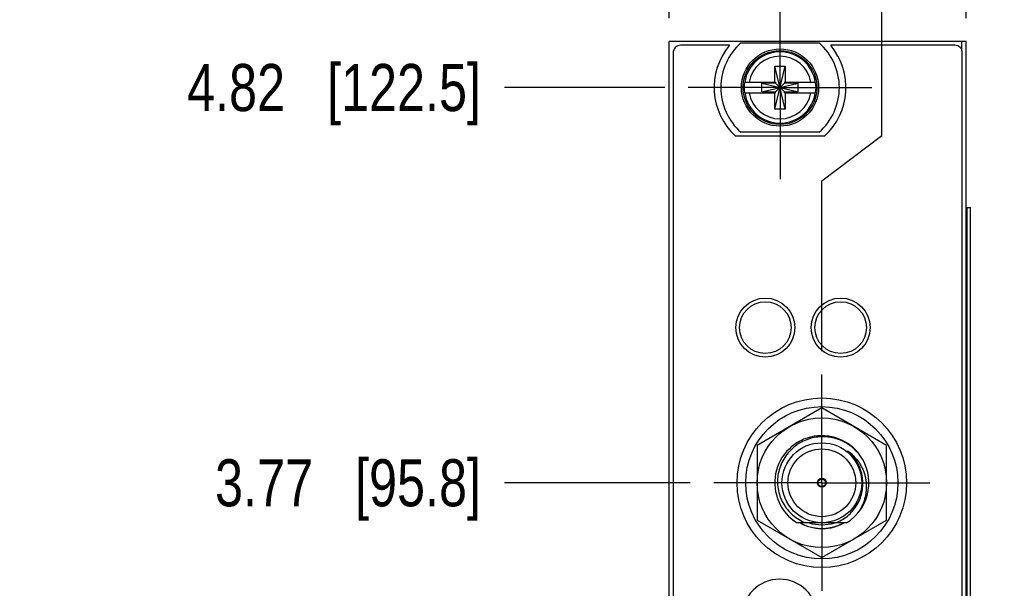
# Model space of a CAD drawing. Header units: inches. Extents: x 0.2 to 16.8, y 0.2 to 10.8.
# Tile 7 of 26: x 2.7 to 5.3, y 6.9 to 8.4. Entities that reach past the tile are written whole.
import ezdxf

# ---------------------------------------------------------------- set-up
doc = ezdxf.new("R2010")
doc.units = ezdxf.units.IN
doc.header["$LTSCALE"] = 0.935
doc.header["$MEASUREMENT"] = 0
doc.linetypes.add('CENTER', pattern=[0.6, 0.375, -0.075, 0.075, -0.075])
doc.layers.get('0').update_dxf_attribs({"linetype": 'CONTINUOUS'})
for name, color, linetype in [('02___PRT_ALL_AXES', 7, 'CONTINUOUS'), ('DEFAULT_1', 7, 'CENTER'), ('DIMENSIONS', 7, 'CONTINUOUS')]:
    doc.layers.add(name, color=color, linetype=linetype)
doc.styles.get("Standard").update_dxf_attribs({"font": 'txt', "width": 0.8})
doc.dimstyles.new('DIMSTYLE_1', dxfattribs={"dimtxt": 0.125, "dimasz": 0.18, "dimexe": 0.125, "dimexo": 0.0625, "dimgap": 0.09, "dimtad": 0, "dimtih": 1, "dimtoh": 1, "dimzin": 4, "dimdsep": 46, "dimtxsty": 'STANDARD', "dimblk": '_FILLED', "dimblk1": '_FILLED', "dimblk2": '_FILLED', "dimcen": 0.09, "dimadec": 0, "dimazin": 0, "dimtp": 0.005, "dimtm": 0.005, "dimtfac": 1, "dimtofl": 0, "dimtmove": 0, "dimatfit": 3, "dimldrblk": '_FILLED', "dimfxl": 1, "dimtolj": 1, "dimtzin": 4, "dimarcsym": 0})

# ---------------------------------------------------------------- blocks, each defined once
blk = doc.blocks.new('*D6')
at = {"layer": 'DIMENSIONS', "color": 2, "linetype": 'CONTINUOUS'}
blk.add_line((4.4507, 7.1897), (3.9577, 7.1897), dxfattribs=at)
at = {"layer": 'DIMENSIONS', "color": 2, "linetype": 'CONTINUOUS', "insert": (3.8952, 7.2522), "char_height": 0.125, "width": 1.125, "attachment_point": 3, "line_spacing_factor": 0.9}
blk.add_mtext('3.77{\\Ftxt.shx;\\W1.000000;\\H0.125000; }[95.8]', dxfattribs=at)
blk = doc.blocks.new('_FILLED')
at = {"color": 0, "linetype": 'BYBLOCK'}
blk.add_solid([(0, 0), (-1, 0.174), (-1, -0.174)], dxfattribs=at)
blk = doc.blocks.new('*D9')
at = {"layer": 'DIMENSIONS', "color": 2, "linetype": 'CONTINUOUS'}
blk.add_line((4.3832, 8.2387), (3.9577, 8.2387), dxfattribs=at)
at = {"layer": 'DIMENSIONS', "color": 2, "linetype": 'CONTINUOUS', "insert": (3.8952, 8.3012), "char_height": 0.125, "width": 1.225, "attachment_point": 3, "line_spacing_factor": 0.9}
blk.add_mtext('4.82{\\Ftxt.shx;\\W1.000000;\\H0.125000; }[122.5]', dxfattribs=at)
blk = doc.blocks.new('*D12')
at = {"layer": 'DIMENSIONS', "color": 2, "linetype": 'CONTINUOUS'}
for p, q in [((4.9592, 8.1117), (4.9592, 8.7982)), ((4.8002, 7.9908), (4.9592, 8.1117)), ((4.8002, 7.5392), (4.8002, 7.9908))]:
    blk.add_line(p, q, dxfattribs=at)
at = {"layer": 'DIMENSIONS', "color": 2, "linetype": 'CONTINUOUS', "insert": (4.8967, 8.8607), "char_height": 0.125, "width": 0.925, "attachment_point": 1, "rotation": 90, "line_spacing_factor": 0.9}
blk.add_mtext('.11{\\Ftxt.shx;\\W1.000000;\\H0.125000; }[2.8]', dxfattribs=at)
blk = doc.blocks.new('*D14')
at = {"layer": 'DIMENSIONS', "color": 2, "linetype": 'CONTINUOUS'}
blk.add_line((5.1832, 8.4232), (5.1832, 8.7982), dxfattribs=at)
at = {"layer": 'DIMENSIONS', "color": 2, "linetype": 'CONTINUOUS', "insert": (5.1207, 8.8607), "char_height": 0.125, "width": 1.025, "attachment_point": 1, "rotation": 90, "line_spacing_factor": 0.9}
blk.add_mtext('.49{\\Ftxt.shx;\\W1.000000;\\H0.125000; }[12.5]', dxfattribs=at)
blk = doc.blocks.new('*D15')
at = {"layer": 'DIMENSIONS', "color": 2, "linetype": 'CONTINUOUS'}
blk.add_line((4.3952, 8.4232), (4.3952, 8.7982), dxfattribs=at)
at = {"layer": 'DIMENSIONS', "color": 2, "linetype": 'CONTINUOUS', "insert": (4.3327, 8.8607), "char_height": 0.125, "width": 1.025, "attachment_point": 1, "rotation": 90, "line_spacing_factor": 0.9}
blk.add_mtext('-.29{\\Ftxt.shx;\\W1.000000;\\H0.125000; }[7.5]', dxfattribs=at)

msp = doc.modelspace()

# ---------------------------------------------------------------- linework, layer by layer
at = {"color": 7, "linetype": 'CONTINUOUS'}
for p, q in [((4.3952, 3.2228), (4.3952, 8.3607)), ((5.1832, 8.3607), (4.3952, 8.3607)), ((4.5547, 8.3507), (4.4252, 8.3507)), ((4.5854, 8.3572), (4.7929, 8.3572)), ((5.1532, 8.3507), (4.8237, 8.3507)), ((5.1832, 3.2228), (5.1832, 8.3607)), ((4.4052, 8.3307), (4.4052, 4.2607)), ((5.1732, 4.2607), (5.1732, 8.3307)), ((4.6754, 8.1817), (4.703, 8.2958)), ((4.6754, 8.2525), (4.6754, 8.2958)), ((4.703, 8.1817), (4.6754, 8.2958)), ((4.6754, 8.2958), (4.703, 8.2958)), ((4.703, 8.2958), (4.703, 8.2525)), ((4.5945, 8.2525), (4.6775, 8.2525)), ((4.6407, 8.227), (4.6407, 8.2505)), ((4.6407, 8.227), (4.7377, 8.2505)), ((4.6775, 8.2505), (4.6407, 8.2505)), ((4.6407, 8.2505), (4.7377, 8.227)), ((4.6775, 8.2525), (4.6775, 8.2505)), ((4.6775, 8.227), (4.7009, 8.2505)), ((4.7009, 8.227), (4.6775, 8.2505)), ((4.7009, 8.2525), (4.7009, 8.2505)), ((4.7009, 8.2525), (4.7838, 8.2525)), ((4.7377, 8.2505), (4.7009, 8.2505)), ((4.7377, 8.227), (4.7377, 8.2505)), ((4.5945, 8.225), (4.6775, 8.225)), ((4.6407, 8.227), (4.6775, 8.227)), ((4.6754, 8.1817), (4.6754, 8.225)), ((4.6775, 8.225), (4.6775, 8.227)), ((4.7009, 8.225), (4.7009, 8.227)), ((4.7009, 8.227), (4.7377, 8.227)), ((4.7009, 8.225), (4.7838, 8.225)), ((4.703, 8.225), (4.703, 8.1817)), ((4.703, 8.1817), (4.6754, 8.1817)), ((4.8074, 8.1097), (4.5709, 8.1097)), ((4.7929, 8.1202), (4.5854, 8.1202)), ((5.1832, 7.9207), (5.1949, 7.9207)), ((5.1949, 3.9207), (5.1949, 7.9207)), ((4.8002, 7.3883), (4.6282, 7.289)), ((4.9722, 7.289), (4.8002, 7.3883)), ((4.6282, 7.289), (4.6282, 7.0904)), ((4.9722, 7.0904), (4.9722, 7.289)), ((4.9083, 7.2525), (4.9081, 7.2527)), ((4.9084, 7.2522), (4.9083, 7.2525)), ((4.9085, 7.2521), (4.9084, 7.2522)), ((4.6282, 7.0904), (4.8002, 6.9911)), ((4.8002, 6.9911), (4.9722, 7.0904)), ((4.8659, 7.0834), (4.7345, 7.0834))]:
    msp.add_line(p, q, dxfattribs=at)
at = {"color": 9, "linetype": 'CONTINUOUS'}
for p, q in [((5.1712, 8.3607), (5.1712, 8.3382)), ((5.1861, 3.9207), (5.1861, 7.9207)), ((5.1947, 3.9207), (5.1947, 7.9207))]:
    msp.add_line(p, q, dxfattribs=at)
at = {"color": 7, "linetype": 'CONTINUOUS'}
for centre, radius in [((4.6892, 8.2387), 0.1025), ((4.6892, 8.2387), 0.098), ((4.6502, 7.6015), 0.0785), ((4.6502, 7.6015), 0.0685), ((4.8502, 7.6015), 0.0785), ((4.8502, 7.6015), 0.0685), ((4.8002, 7.1897), 0.225), ((4.8002, 7.1897), 0.202), ((4.8002, 7.1897), 0.172), ((4.8002, 7.1897), 0.106), ((4.8002, 7.1897), 0.09), ((4.8002, 7.1897), 0.012), ((4.8002, 7.1897), 0.01)]:
    msp.add_circle(centre, radius, dxfattribs=at)
for centre, radius, start, end in [((4.4252, 8.3307), 0.02, 90, 180), ((4.6892, 8.2387), 0.175, 140.2082, 227.4886), ((4.6892, 8.2387), 0.1575, 131.203, 228.797), ((4.6892, 8.2387), 0.1575, 311.203, 48.797), ((4.6892, 8.2387), 0.175, 312.5114, 39.7918), ((5.1532, 8.3307), 0.02, 0, 90), ((4.6892, 8.2387), 0.0956, 171.7166, 188.2834), ((4.6892, 8.2387), 0.0956, 351.7166, 8.2834), ((4.8002, 7.1897), 0.125, 30.141, 238.277), ((4.8082, 7.183), 0.1091, 46.1967, 55.519), ((4.8002, 7.1897), 0.125, 301.723, 29.4671), ((4.802, 7.1875), 0.1246, 30.7512, 31.2218), ((4.8068, 7.1859), 0.1208, 238.0371, 241.2775), ((4.8002, 7.1897), 0.1115, 252.486, 287.5071), ((4.6882, 6.8337), 0.1, 0, 180)]:
    msp.add_arc(centre, radius, start, end, dxfattribs=at)
at = {"color": 9, "linetype": 'CONTINUOUS'}
for centre, radius, start, end in [((4.6892, 8.2387), 0.0947, 8.3637, 171.6363), ((4.6892, 8.2387), 0.0832, 9.5336, 170.4664), ((4.6892, 8.2387), 0.0947, 188.3637, 351.6363), ((4.6892, 8.2387), 0.0832, 189.5336, 350.4664), ((4.8001, 7.1896), 0.1087, 40.5939, 50.031), ((4.8004, 7.1899), 0.1083, 40.1698, 40.5916), ((4.8002, 7.1897), 0.1086, 9.1196, 40.1653), ((4.8001, 7.1897), 0.1087, 5.1295, 9.1151), ((4.8002, 7.1897), 0.1212, 244.8796, 298.7246)]:
    msp.add_arc(centre, radius, start, end, dxfattribs=at)
at = {"color": 7, "linetype": 'CONTINUOUS'}
for points, knots in [([(4.8002, 7.3118), (4.7934, 7.3116), (4.7798, 7.3102), (4.7601, 7.3046), (4.7415, 7.2958), (4.7248, 7.284), (4.7102, 7.2695), (4.6984, 7.2528), (4.6895, 7.2343), (4.684, 7.2145), (4.6819, 7.1941), (4.6834, 7.1737), (4.6885, 7.1538), (4.6969, 7.1351), (4.7084, 7.1181), (4.7228, 7.1035), (4.7395, 7.0916), (4.7519, 7.0857), (4.7583, 7.0834)], [0, 0, 0, 0, 0.062503, 0.125008, 0.187511, 0.250013, 0.312516, 0.375019, 0.43752, 0.500019, 0.562519, 0.625019, 0.687517, 0.750014, 0.812513, 0.875011, 0.937504, 1, 1, 1, 1]), ([(4.9081, 7.2527), (4.9053, 7.2572), (4.8991, 7.266), (4.89, 7.2759), (4.882, 7.2831), (4.8757, 7.2881), (4.869, 7.2926), (4.8621, 7.2967), (4.8549, 7.3004), (4.8475, 7.3035), (4.8399, 7.3062), (4.8321, 7.3084), (4.8243, 7.31), (4.8136, 7.3115), (4.8056, 7.3119), (4.8002, 7.3118)], [0, 0, 0, 0, 0.124968, 0.249931, 0.312439, 0.374951, 0.437462, 0.499973, 0.562484, 0.624998, 0.68751, 0.750019, 0.812529, 0.875051, 1, 1, 1, 1]), ([(4.8819, 7.2597), (4.8813, 7.2604), (4.8804, 7.2614), (4.8791, 7.2628), (4.8782, 7.2639), (4.8772, 7.2649), (4.8763, 7.2659), (4.8753, 7.2669), (4.8743, 7.2679), (4.8734, 7.2687), (4.8727, 7.2693), (4.8722, 7.2698), (4.8717, 7.2703), (4.8712, 7.2708), (4.8708, 7.2712), (4.8705, 7.2715), (4.8702, 7.2717), (4.8699, 7.272), (4.8697, 7.2722), (4.8694, 7.2725), (4.8692, 7.2727), (4.869, 7.2729), (4.8688, 7.2731), (4.8687, 7.2732), (4.8685, 7.2733), (4.8684, 7.2734), (4.8684, 7.2735), (4.8683, 7.2736), (4.8682, 7.2736), (4.8682, 7.2737), (4.8681, 7.2738), (4.8681, 7.2738), (4.868, 7.2739), (4.868, 7.2739), (4.868, 7.274), (4.868, 7.274), (4.868, 7.274), (4.868, 7.2741), (4.868, 7.2741), (4.868, 7.2741), (4.8681, 7.2741), (4.8681, 7.2741), (4.8682, 7.274), (4.8682, 7.274), (4.8683, 7.274), (4.8684, 7.2739), (4.8685, 7.2739), (4.8686, 7.2738), (4.8688, 7.2737), (4.8689, 7.2736), (4.8691, 7.2735), (4.8692, 7.2734), (4.8694, 7.2733), (4.8696, 7.2732), (4.8698, 7.273), (4.8699, 7.273)], [0, 0, 0, 0, 0.125492, 0.188239, 0.250985, 0.313731, 0.376475, 0.439217, 0.501957, 0.564693, 0.596059, 0.627422, 0.658783, 0.690141, 0.721493, 0.737167, 0.752839, 0.768507, 0.784172, 0.799833, 0.815486, 0.83113, 0.838947, 0.846758, 0.854563, 0.862359, 0.866251, 0.87014, 0.874023, 0.877893, 0.881758, 0.885615, 0.889374, 0.891263, 0.893217, 0.895092, 0.896682, 0.89813, 0.899596, 0.901269, 0.903168, 0.905062, 0.906915, 0.910669, 0.914501, 0.918337, 0.922188, 0.929918, 0.937671, 0.945438, 0.953216, 0.961002, 0.968793, 0.98439, 1, 1, 1, 1]), ([(4.9083, 7.1994), (4.908, 7.2022), (4.9072, 7.2077), (4.9053, 7.2158), (4.9028, 7.2238), (4.8998, 7.2316), (4.8961, 7.2391), (4.8919, 7.2463), (4.8872, 7.2532), (4.8838, 7.2576), (4.8819, 7.2597)], [0, 0, 0, 0, 0.124991, 0.249984, 0.37498, 0.499979, 0.62498, 0.749983, 0.87499, 1, 1, 1, 1]), ([(4.8837, 7.2618), (4.8862, 7.2594), (4.891, 7.2543), (4.8974, 7.2462), (4.903, 7.2374), (4.9078, 7.2282), (4.9118, 7.2186), (4.9148, 7.2086), (4.917, 7.1984), (4.9182, 7.1881), (4.9185, 7.1777), (4.9179, 7.1673), (4.9164, 7.157), (4.914, 7.1469), (4.9108, 7.137), (4.9067, 7.1274), (4.9018, 7.1182), (4.8981, 7.1124), (4.8961, 7.1095)], [0, 0, 0, 0, 0.062481, 0.12495, 0.187425, 0.249909, 0.312395, 0.374886, 0.437382, 0.499883, 0.562386, 0.624894, 0.687405, 0.749916, 0.812425, 0.874953, 0.937499, 1, 1, 1, 1]), ([(4.8364, 7.0834), (4.8421, 7.0855), (4.8533, 7.0907), (4.8685, 7.1011), (4.8819, 7.1139), (4.8929, 7.1287), (4.9013, 7.1452), (4.9069, 7.1628), (4.9094, 7.181), (4.909, 7.1934), (4.9083, 7.1994)], [0, 0, 0, 0, 0.125005, 0.250007, 0.375007, 0.500009, 0.625008, 0.750005, 0.875002, 1, 1, 1, 1]), ([(4.8066, 7.0674), (4.8041, 7.0673), (4.7991, 7.0672), (4.7916, 7.0675), (4.7842, 7.0683), (4.7768, 7.0697), (4.7695, 7.0715), (4.7624, 7.0738), (4.7566, 7.0761), (4.752, 7.0782), (4.7498, 7.0794), (4.7487, 7.08)], [0, 0, 0, 0, 0.125, 0.249999, 0.374998, 0.499997, 0.624996, 0.749992, 0.874987, 0.937494, 1, 1, 1, 1]), ([(4.859, 7.0834), (4.857, 7.0822), (4.853, 7.0799), (4.8468, 7.0769), (4.8404, 7.0743), (4.8317, 7.0714), (4.8204, 7.0687), (4.8112, 7.0676), (4.8066, 7.0674)], [0, 0, 0, 0, 0.125024, 0.250051, 0.375079, 0.500108, 0.750053, 1, 1, 1, 1])]:
    msp.add_open_spline(points, degree=3, knots=knots, dxfattribs=at)
at = {"layer": '02___PRT_ALL_AXES', "color": 7, "linetype": 'CENTER'}
for q in [(4.8002, 7.4767), (4.5132, 7.1897), (4.8002, 6.9027), (5.0872, 7.1897)]:
    msp.add_line((4.8002, 7.1897), q, dxfattribs=at)
at = {"layer": 'DEFAULT_1', "color": 7, "linetype": 'CENTER'}
for q in [(4.6892, 8.4822), (4.4457, 8.2387), (4.6892, 7.9952), (4.9327, 8.2387)]:
    msp.add_line((4.6892, 8.2387), q, dxfattribs=at)

# ---------------------------------------------------------------- dimensions: what is measured, and where the dimension line sits
at = {"layer": 'DIMENSIONS', "color": 2, "linetype": 'CONTINUOUS'}
dim = msp.add_ordinate_dim(feature_location=(4.3952, 8.4232), offset=(0, 0.375), dtype=1, origin=(4.6892, 8.3607), text='-<>', dimstyle='DIMSTYLE_1', override={"dimtad": 1, "dimtih": 0, "dimtoh": 0}, dxfattribs=at)
dim.commit()
dim.dimension.update_dxf_attribs({"geometry": '*D15', "text_midpoint": (4.3952, 9.3732)})
for feature_location, offset, dtype, origin, picture, middle in [((5.1832, 8.4232), (0, 0.375), 1, (4.6892, 8.3607), '*D14', (5.1832, 9.3732)), ((4.8002, 7.5392), (0.159, 1.259), 0, (4.6892, 8.4822), '*D12', (4.9592, 9.3232)), ((4.3832, 8.2387), (-0.4255, 0), 0, (4.4457, 3.4178), '*D9', (3.2827, 8.2387)), ((4.4507, 7.1897), (-0.493, 0), 0, (4.4552, 3.4178), '*D6', (3.3327, 7.1897))]:
    dim = msp.add_ordinate_dim(feature_location=feature_location, offset=offset, dtype=dtype, origin=origin, dimstyle='DIMSTYLE_1', override={"dimtad": 1, "dimtih": 0, "dimtoh": 0}, dxfattribs=at)
    dim.commit()
    dim.dimension.update_dxf_attribs({"geometry": picture, "text_midpoint": middle})

doc.saveas('drawing.dxf')
